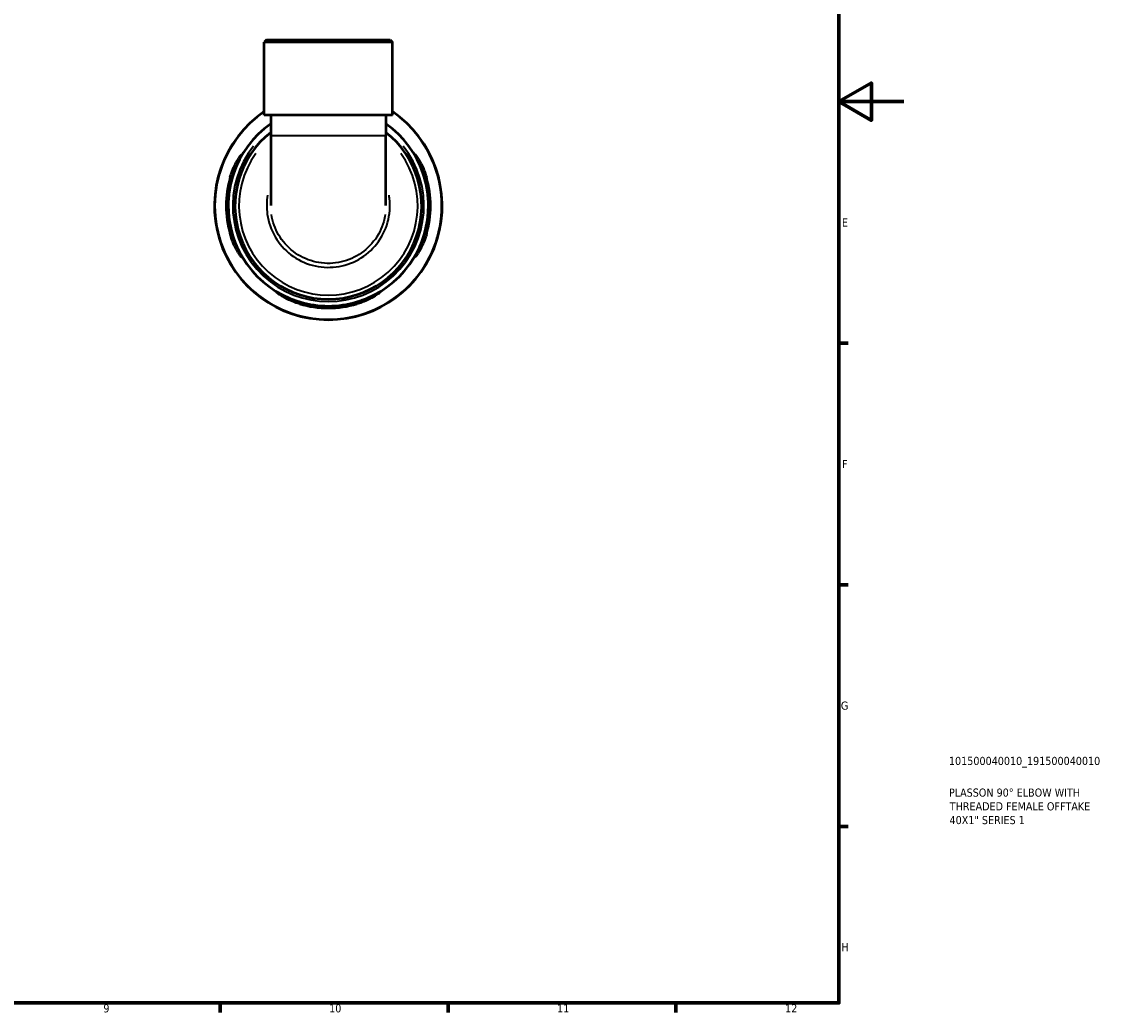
# Model space of a CAD drawing. Header units: millimetres. Extents: x 0 to 902, y 0 to 783.
# Tile 5 of 6: x 570 to 902, y 17 to 322. Entities that reach past the tile are written whole.
import ezdxf

# ---------------------------------------------------------------- set-up
doc = ezdxf.new("R2010")
doc.units = ezdxf.units.MM
for name, color, linetype, lineweight in [('Border (ISO)', 7, 'Continuous', 70), ('Title (ISO)', 7, 'Continuous', 50), ('Visible (ISO)', 7, 'Continuous', 50), ('Visible Narrow (ISO)', 7, 'Continuous', 35)]:
    doc.layers.add(name, color=color, linetype=linetype, lineweight=lineweight)
doc.styles.add('Note Text (ISO)', font='tahoma.ttf')

# ---------------------------------------------------------------- blocks, each defined once
blk = doc.blocks.new('Borders Default Border')
at = {"layer": 'Border (ISO)'}
for p, q in [((821, 222.75), (823.9, 222.75)), ((821, 148.5), (823.9, 148.5)), ((821, 74.25), (823.9, 74.25)), ((630.75, 20), (630.75, 17.1)), ((700.83, 20), (700.83, 17.1)), ((770.92, 20), (770.92, 17.1))]:
    blk.add_line(p, q, dxfattribs=at)
at = {"layer": 'Border (ISO)', "flags": 128}
for points in [[(20, 20), (20, 574), (821, 574), (821, 20), (20, 20)], [(841, 297), (821, 297), (831, 302.77), (831, 291.23), (821, 297)]]:
    blk.add_lwpolyline(points, dxfattribs=at)
at = {"layer": 'Border (ISO)', "color": 232, "true_color": 0xca0064, "char_height": 2.5, "attachment_point": 7, "style": 'Note Text (ISO)'}
for s, insert in [('E', (821.94, 258.63)), ('F', (822, 184.38)), ('G', (821.61, 110.08)), ('H', (821.74, 35.88)), ('9', (594.88, 17.05)), ('10', (664.29, 17.05)), ('11', (734.37, 17.1)), ('12', (804.46, 17.1))]:
    blk.add_mtext(s, dxfattribs=dict(at, insert=insert))
blk = doc.blocks.new('Title Blocks ISO')
at = {"layer": 'Title (ISO)', "color": 232, "true_color": 0xca0064, "style": 'Note Text (ISO)'}
for tag, p in [('PART_NUMBER_001', (33.84, 73.14)), ('DESCRIPTION_001', (33.84, 63.4)), ('DESCRIPTION_002', (34.09, 59.18)), ('DESCRIPTION_003', (34.02, 54.96))]:
    blk.add_attdef(tag, p, '', height=2.5, dxfattribs=at)

msp = doc.modelspace()

# ---------------------------------------------------------------- linework, layer by layer
at = {"layer": 'Visible (ISO)'}
for p, q in [((645.049, 315.991), (644.349, 315.291)), ((645.049, 315.991), (683.027, 315.991)), ((683.027, 315.991), (683.727, 315.291)), ((683.727, 315.291), (644.349, 315.291)), ((644.349, 292.891), (644.349, 315.291)), ((683.727, 292.891), (683.727, 315.291)), ((683.727, 292.891), (644.349, 292.891)), ((646.318, 292.891), (646.318, 286.551)), ((681.758, 292.891), (681.758, 286.551)), ((646.318, 286.551), (646.318, 265.045)), ((681.758, 265.045), (681.758, 286.551))]:
    msp.add_line(p, q, dxfattribs=at)
for radius, start, end in [(35, 124.23213, 55.76787), (30.8, 125.12291, 54.87709), (28.7, 128.12869, 51.87131), (31.394, 163.72161, 196.27839), (30.801, 163.39897, 196.60103), (30.801, 343.39897, 16.60103), (31.394, 343.72161, 16.27839), (30.801, 253.39897, 286.60103), (31.394, 253.72161, 286.27839)]:
    msp.add_arc((664.038, 264.991), radius, start, end, dxfattribs=at)
for points, knots in [([(633.902, 273.791), (634.013, 274.171), (634.133, 274.548), (634.539, 275.716), (634.852, 276.476), (635.549, 277.966), (635.937, 278.674), (636.607, 279.776), (636.894, 280.192), (637.254, 280.659), (637.359, 280.773), (637.444, 280.805), (637.43, 280.735), (637.286, 280.403), (637.137, 280.109), (636.69, 279.224), (636.367, 278.577), (635.676, 277.043), (635.308, 276.146), (634.814, 274.733), (634.662, 274.264), (634.521, 273.791)], [-2.4429576, -2.4429576, -2.4429576, -2.4429576, -2.3238064, -2.3238064, -2.0673153, -2.0673153, -1.7720506, -1.7720506, -1.5008728, -1.5008728, -1.2976414, -1.2976414, -1.1077886, -1.1077886, -0.88123, -0.88123, -0.5885208, -0.5885208, -0.2801694, -0.2801694, -0.1315154, -0.1315154, -0.1315154, -0.1315154]), ([(693.555, 273.791), (693.442, 274.172), (693.321, 274.55), (692.908, 275.764), (692.594, 276.567), (691.959, 278.042), (691.64, 278.709), (691.122, 279.751), (690.918, 280.145), (690.692, 280.619), (690.642, 280.744), (690.66, 280.816), (690.726, 280.763), (690.989, 280.453), (691.211, 280.152), (691.8, 279.251), (692.185, 278.602), (692.958, 277.081), (693.347, 276.205), (693.865, 274.785), (694.028, 274.291), (694.174, 273.791)], [-2.4263916, -2.4263916, -2.4263916, -2.4263916, -2.3068615, -2.3068615, -2.0374184, -2.0374184, -1.7611757, -1.7611757, -1.5125633, -1.5125633, -1.317313, -1.317313, -1.1234752, -1.1234752, -0.8791799, -0.8791799, -0.5783283, -0.5783283, -0.2730068, -0.2730068, -0.1161068, -0.1161068, -0.1161068, -0.1161068]), ([(634.521, 256.191), (634.634, 255.811), (634.755, 255.432), (635.168, 254.219), (635.482, 253.416), (636.116, 251.941), (636.436, 251.274), (636.954, 250.232), (637.158, 249.838), (637.384, 249.364), (637.434, 249.238), (637.416, 249.166), (637.35, 249.22), (637.087, 249.529), (636.865, 249.83), (636.276, 250.731), (635.891, 251.381), (635.117, 252.902), (634.729, 253.778), (634.21, 255.197), (634.048, 255.692), (633.902, 256.191)], [-2.4263916, -2.4263916, -2.4263916, -2.4263916, -2.3068615, -2.3068615, -2.0374184, -2.0374184, -1.7611757, -1.7611757, -1.5125633, -1.5125633, -1.317313, -1.317313, -1.1234752, -1.1234752, -0.8791799, -0.8791799, -0.5783283, -0.5783283, -0.2730068, -0.2730068, -0.1161068, -0.1161068, -0.1161068, -0.1161068]), ([(694.174, 256.191), (694.063, 255.812), (693.942, 255.435), (693.536, 254.266), (693.224, 253.506), (692.526, 252.016), (692.139, 251.309), (691.469, 250.206), (691.182, 249.79), (690.822, 249.323), (690.717, 249.21), (690.632, 249.178), (690.646, 249.247), (690.79, 249.58), (690.939, 249.873), (691.385, 250.758), (691.709, 251.405), (692.399, 252.939), (692.767, 253.837), (693.262, 255.249), (693.414, 255.719), (693.555, 256.191)], [-2.4429576, -2.4429576, -2.4429576, -2.4429576, -2.3238064, -2.3238064, -2.0673153, -2.0673153, -1.7720506, -1.7720506, -1.5008728, -1.5008728, -1.2976414, -1.2976414, -1.1077886, -1.1077886, -0.88123, -0.88123, -0.5885208, -0.5885208, -0.2801694, -0.2801694, -0.1315154, -0.1315154, -0.1315154, -0.1315154]), ([(655.238, 234.855), (654.858, 234.966), (654.482, 235.087), (653.313, 235.493), (652.553, 235.806), (651.063, 236.503), (650.356, 236.89), (649.253, 237.56), (648.837, 237.847), (648.37, 238.207), (648.257, 238.312), (648.225, 238.397), (648.294, 238.383), (648.627, 238.239), (648.92, 238.09), (649.805, 237.644), (650.452, 237.321), (651.986, 236.63), (652.884, 236.262), (654.296, 235.767), (654.765, 235.615), (655.238, 235.474)], [-2.4429576, -2.4429576, -2.4429576, -2.4429576, -2.3238064, -2.3238064, -2.0673153, -2.0673153, -1.7720506, -1.7720506, -1.5008728, -1.5008728, -1.2976414, -1.2976414, -1.1077886, -1.1077886, -0.88123, -0.88123, -0.5885208, -0.5885208, -0.2801694, -0.2801694, -0.1315154, -0.1315154, -0.1315154, -0.1315154]), ([(672.838, 235.474), (673.218, 235.588), (673.597, 235.708), (674.81, 236.121), (675.613, 236.435), (677.088, 237.07), (677.755, 237.39), (678.797, 237.907), (679.191, 238.111), (679.666, 238.338), (679.791, 238.387), (679.863, 238.369), (679.809, 238.303), (679.5, 238.04), (679.199, 237.818), (678.298, 237.229), (677.649, 236.844), (676.127, 236.071), (675.251, 235.682), (673.832, 235.164), (673.337, 235.001), (672.838, 234.855)], [-2.4263916, -2.4263916, -2.4263916, -2.4263916, -2.3068615, -2.3068615, -2.0374184, -2.0374184, -1.7611757, -1.7611757, -1.5125633, -1.5125633, -1.317313, -1.317313, -1.1234752, -1.1234752, -0.8791799, -0.8791799, -0.5783283, -0.5783283, -0.2730068, -0.2730068, -0.1161068, -0.1161068, -0.1161068, -0.1161068])]:
    msp.add_open_spline(points, degree=3, knots=knots, dxfattribs=at)
at = {"layer": 'Visible Narrow (ISO)'}
for p, q in [((646.536, 286.551), (681.54, 286.551)), ((633.933, 273.791), (634.49, 273.791)), ((693.586, 273.791), (694.143, 273.791)), ((634.49, 256.191), (633.933, 256.191)), ((694.143, 256.191), (693.586, 256.191)), ((655.238, 234.886), (655.238, 235.443)), ((672.838, 235.443), (672.838, 234.886))]:
    msp.add_line(p, q, dxfattribs=at)
for radius, start, end in [(34.842, 138.96817, 41.03183), (29.4, 141.35904, 38.64096), (27.475, 144.14622, 35.85378)]:
    msp.add_arc((664.038, 264.991), radius, start, end, dxfattribs=at)
for points, knots in [([(645.363, 268.239), (645.035, 266.306), (645.006, 264.323), (645.624, 259.945), (646.448, 257.576), (648.933, 253.33), (650.592, 251.452), (654.5, 248.469), (656.746, 247.363), (661.493, 246.086), (663.991, 245.915), (668.866, 246.536), (671.243, 247.327), (675.519, 249.753), (677.419, 251.389), (680.458, 255.262), (681.596, 257.5), (682.94, 262.255), (683.141, 264.772), (682.818, 267.569), (682.77, 267.905), (682.713, 268.239)], [-1.7318736, -1.7318736, -1.7318736, -1.7318736, -1.4231757, -1.4231757, -1.0355548, -1.0355548, -0.6482978, -0.6482978, -0.2612228, -0.2612228, 0.1258029, 0.1258029, 0.5129064, 0.5129064, 0.90028, 0.90028, 1.2883554, 1.2883554, 1.6784981, 1.6784981, 1.7318229, 1.7318229, 1.7318229, 1.7318229]), ([(681.54, 262.269), (681.43, 261.574), (681.28, 260.885), (680.462, 257.988), (679.398, 255.894), (676.555, 252.269), (674.778, 250.739), (670.778, 248.469), (668.555, 247.729), (663.994, 247.149), (661.657, 247.308), (657.217, 248.503), (655.115, 249.538), (651.46, 252.329), (649.908, 254.086), (647.633, 257.976), (646.88, 260.09), (646.535, 262.269)], [-1.4068274, -1.4068274, -1.4068274, -1.4068274, -1.2883554, -1.2883554, -0.90028, -0.90028, -0.5129064, -0.5129064, -0.1258029, -0.1258029, 0.2612228, 0.2612228, 0.6482978, 0.6482978, 1.0355548, 1.0355548, 1.4068783, 1.4068783, 1.4068783, 1.4068783])]:
    msp.add_open_spline(points, degree=3, knots=knots, dxfattribs=at)

# ---------------------------------------------------------------- block references
msp.add_blockref('Borders Default Border', (0, 0))
msp.add_blockref('Title Blocks ISO', (821, 20)).add_auto_attribs({'PART_NUMBER_001': '101500040010_191500040010', 'DESCRIPTION_001': 'PLASSON 90° ELBOW WITH', 'DESCRIPTION_002': 'THREADED FEMALE OFFTAKE', 'DESCRIPTION_003': '40X1" SERIES 1'})

doc.saveas('drawing.dxf')
